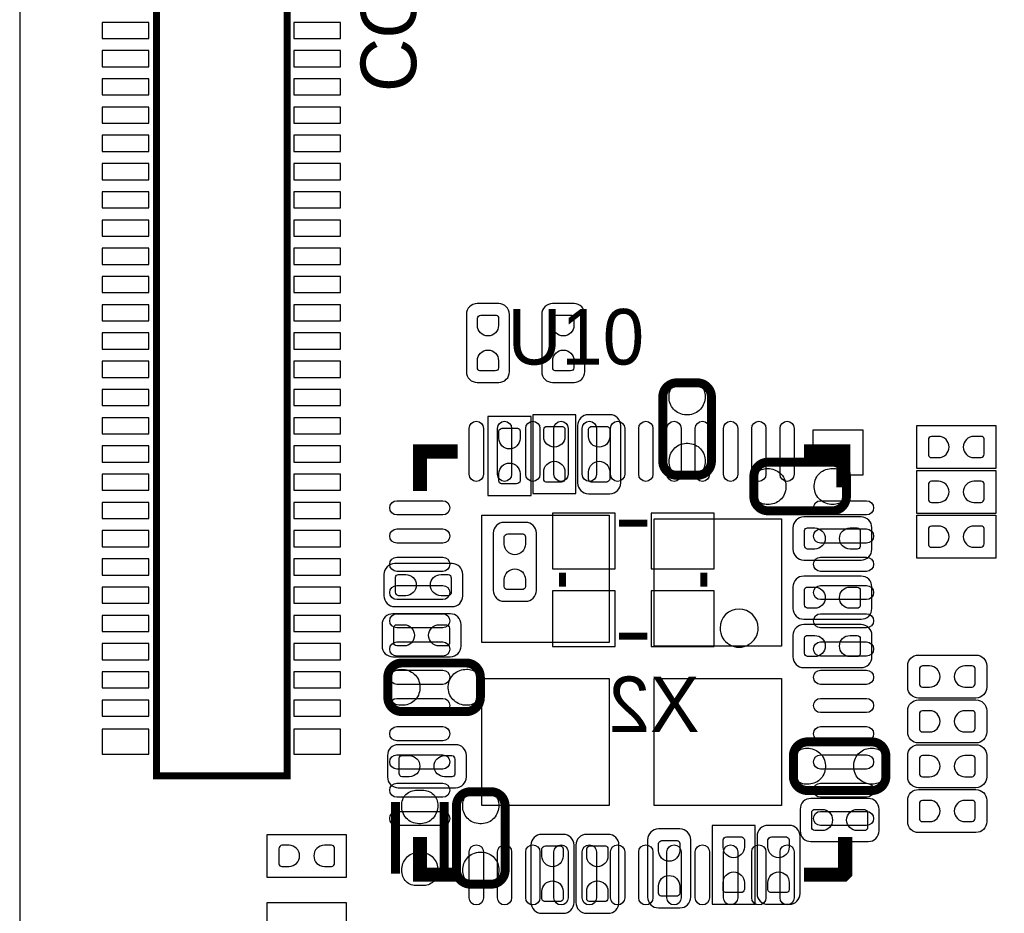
# Model space of a CAD drawing. Extents: x 0 to 69.8, y 0 to 65.
# Tile 5 of 21: x 0 to 13.9, y 34.6 to 47.2. Entities that reach past the tile are written whole.
import ezdxf

# ---------------------------------------------------------------- set-up
doc = ezdxf.new("R2010")
doc.units = 0
for name, color, linetype in [('BG_OUTLINE', 254, 'CONTINUOUS'), ('PG_SILKSCREEN_BOTTOM', 12, 'CONTINUOUS'), ('PG_SILKSCREEN_TOP', 254, 'CONTINUOUS'), ('PIN_BOTTOM', 1, 'CONTINUOUS'), ('PIN_TOP', 110, 'CONTINUOUS')]:
    doc.layers.add(name, color=color, linetype=linetype)

msp = doc.modelspace()

# ---------------------------------------------------------------- linework, layer by layer
at = {"layer": 'BG_OUTLINE'}
msp.add_lwpolyline([(2.999994, 0), (51.999998, 0, 0.414213), (54.999992, 2.999994), (54.999992, 62.000003, 0.414213), (51.999998, 64.999997), (2.999994, 64.999997, 0.414213), (0, 62.000003), (0, 2.999994, 0.414212)], format="xyb", close=True, dxfattribs=at)
at = {"layer": 'PG_SILKSCREEN_BOTTOM'}
for points, const_width in [([(1.934997, 58.034606), (1.934997, 36.514608), (3.785006, 36.514608), (3.785006, 58.034606), (1.934997, 58.034606)], 0.1), ([(8.8868, 40.093798), (8.4868, 40.093798)], 0.1), ([(7.686802, 39.3938), (7.686802, 39.1938)], 0.1), ([(9.686798, 39.3938), (9.686798, 39.1938)], 0.1), ([(8.8868, 38.493776), (8.4868, 38.493776)], 0.1), ([(5.3197, 36.1442), (5.3197, 35.1282)], 0.127), ([(6.0087, 35.1282), (6.0087, 36.1442)], 0.127)]:
    msp.add_lwpolyline(points, dxfattribs=dict(at, const_width=const_width))
for points in [[(6.3246, 42.5704), (6.3246, 42.2402, 0.414224), (6.477, 42.0878), (6.7818, 42.0878, 0.414228), (6.9342, 42.2402), (6.9342, 43.053, 0.414204), (6.7818, 43.2054), (6.477, 43.2054, 0.414199), (6.3246, 43.053), (6.3246, 42.4688)], [(7.3914, 42.5704), (7.3914, 42.2402, 0.414218), (7.5438, 42.0878), (7.8486, 42.0878, 0.414186), (8.001, 42.2402), (8.001, 43.053, 0.414209), (7.8486, 43.2054), (7.5438, 43.2054, 0.414241), (7.3914, 43.053), (7.3914, 42.4688)], [(8.509102, 41.147848), (8.509102, 41.478048, 0.414192), (8.356702, 41.630448), (8.051902, 41.630448, 0.414212), (7.899502, 41.478048), (7.899502, 40.665248, 0.414235), (8.051902, 40.512848), (8.356702, 40.512848, 0.414215), (8.509102, 40.665248), (8.509102, 41.249448)], [(11.582222, 39.573098), (11.912422, 39.573098, 0.414243), (12.064822, 39.725498), (12.064822, 40.030298, 0.414217), (11.912422, 40.182698), (11.099622, 40.182698, 0.414185), (10.947222, 40.030298), (10.947222, 39.725498, 0.41421), (11.099622, 39.573098), (11.683822, 39.573098)], [(6.7056, 39.4716), (6.7056, 39.1414, 0.414235), (6.858, 38.989), (7.1628, 38.989, 0.414215), (7.3152, 39.1414), (7.3152, 39.9542, 0.414192), (7.1628, 40.1066), (6.858, 40.1066, 0.414212), (6.7056, 39.9542), (6.7056, 39.37)], [(5.6388, 39.5224), (5.3086, 39.5224, 0.414217), (5.1562, 39.37), (5.1562, 39.0652, 0.414216), (5.3086, 38.9128), (6.1214, 38.9128, 0.41421), (6.2738, 39.0652), (6.2738, 39.37, 0.414211), (6.1214, 39.5224), (5.5372, 39.5224)], [(11.582248, 38.734898), (11.912448, 38.734898, 0.414231), (12.064848, 38.887298), (12.064848, 39.192098, 0.414223), (11.912448, 39.344498), (11.099648, 39.344498, 0.414196), (10.947248, 39.192098), (10.947248, 38.887298, 0.414205), (11.099648, 38.734898), (11.683848, 38.734898)], [(5.6134, 38.8112), (5.2832, 38.8112, 0.414218), (5.1308, 38.6588), (5.1308, 38.354, 0.414186), (5.2832, 38.2016), (6.096, 38.2016, 0.414209), (6.2484, 38.354), (6.2484, 38.6588, 0.414241), (6.096, 38.8112), (5.5118, 38.8112)], [(11.5824, 38.0492), (11.9126, 38.0492, 0.414217), (12.065, 38.2016), (12.065, 38.5064, 0.414216), (11.9126, 38.6588), (11.0998, 38.6588, 0.41421), (10.9474, 38.5064), (10.9474, 38.2016, 0.414211), (11.0998, 38.0492), (11.684, 38.0492)], [(5.689752, 36.957102), (5.359552, 36.957102, 0.414217), (5.207152, 36.804702), (5.207152, 36.499902, 0.414216), (5.359552, 36.347502), (6.172352, 36.347502, 0.41421), (6.324752, 36.499902), (6.324752, 36.804702, 0.414211), (6.172352, 36.957102), (5.588152, 36.957102)], [(11.684, 35.5854), (12.0142, 35.5854, 0.414221), (12.1666, 35.7378), (12.1666, 36.0426, 0.414232), (12.0142, 36.195), (11.2014, 36.195, 0.414206), (11.049, 36.0426), (11.049, 35.7378, 0.414195), (11.2014, 35.5854), (11.7856, 35.5854)], [(7.238898, 35.052152), (7.238898, 34.721952, 0.414217), (7.391298, 34.569552), (7.696098, 34.569552, 0.414216), (7.848498, 34.721952), (7.848498, 35.534752, 0.41421), (7.696098, 35.687152), (7.391298, 35.687152, 0.414211), (7.238898, 35.534752), (7.238898, 34.950552)], [(7.873924, 35.052152), (7.873924, 34.721952, 0.414218), (8.026324, 34.569552), (8.331124, 34.569552, 0.414186), (8.483524, 34.721952), (8.483524, 35.534752, 0.414209), (8.331124, 35.687152), (8.026324, 35.687152, 0.414241), (7.873924, 35.534752), (7.873924, 34.950552)], [(8.889898, 35.128352), (8.889898, 34.798152, 0.414213), (9.042298, 34.645752), (9.347098, 34.645752, 0.414192), (9.499498, 34.798152), (9.499498, 35.610952, 0.414214), (9.347098, 35.763352), (9.042298, 35.763352, 0.414235), (8.889898, 35.610952), (8.889898, 35.026752)], [(10.439298, 35.179127), (10.439298, 34.848927, 0.414199), (10.591698, 34.696527), (10.896498, 34.696527, 0.414196), (11.048898, 34.848927), (11.048898, 35.661727, 0.414228), (10.896498, 35.814127), (10.591698, 35.814127, 0.414232), (10.439298, 35.661727), (10.439298, 35.077527)]]:
    msp.add_lwpolyline(points, format="xyb", dxfattribs=at)
at = {"layer": 'PG_SILKSCREEN_BOTTOM', "const_width": 0.127}
for points in [[(9.1043, 41.882898), (9.1043, 40.972892, 0.414208), (9.304299, 40.772893), (9.593301, 40.772893, 0.41422), (9.7933, 40.972892), (9.7933, 41.882898, 0.414212), (9.593301, 42.082898), (9.304299, 42.082898, 0.4142), (9.1043, 41.882898)], [(11.504498, 40.9591), (10.594492, 40.9591, 0.414213), (10.394493, 40.759101), (10.394493, 40.470099, 0.414223), (10.594492, 40.2701), (11.504498, 40.2701, 0.414207), (11.704498, 40.470099), (11.704498, 40.759101, 0.414197), (11.504498, 40.9591)], [(5.411902, 37.4253), (6.321908, 37.4253, 0.414211), (6.521907, 37.625299), (6.521907, 37.914301, 0.414207), (6.321908, 38.1143), (5.411902, 38.1143, 0.414208), (5.211902, 37.914301), (5.211902, 37.625299, 0.414213), (5.411902, 37.4253)], [(12.063273, 36.9967), (11.153292, 36.9967, 0.414231), (10.953293, 36.796701), (10.953293, 36.507699, 0.414216), (11.153292, 36.3077), (12.063273, 36.3077, 0.414213), (12.263272, 36.507699), (12.263272, 36.796701, 0.414228), (12.063273, 36.9967)], [(6.8723, 35.180702), (6.8723, 36.090708, 0.414202), (6.672301, 36.290707), (6.383299, 36.290707, 0.41422), (6.1833, 36.090708), (6.1833, 35.180702, 0.414217), (6.383299, 34.980702), (6.672301, 34.980702, 0.4142), (6.8723, 35.180702)]]:
    msp.add_lwpolyline(points, format="xyb", dxfattribs=at)
at = {"layer": 'PG_SILKSCREEN_BOTTOM'}
for points in [[(7.239, 41.605225), (6.6294, 41.605225), (6.6294, 40.487625), (7.239, 40.487625), (7.239, 41.605225)], [(7.2644, 40.513), (7.874, 40.513), (7.874, 41.6306), (7.2644, 41.6306), (7.2644, 40.513)], [(9.8044, 34.6964), (10.414, 34.6964), (10.414, 35.814), (9.8044, 35.814), (9.8044, 34.6964)]]:
    msp.add_lwpolyline(points, dxfattribs=at)
msp.add_lwpolyline([(10.455402, 38.608, 1), (9.915402, 38.608018, 1)], format="xyb", close=True, dxfattribs=at)
at = {"layer": 'PG_SILKSCREEN_TOP'}
msp.add_lwpolyline([(11.662004, 40.779192), (11.941404, 40.779192), (11.941404, 41.414192), (11.230204, 41.414192), (11.230204, 41.109392), (11.662004, 41.109392)], close=True, dxfattribs=at)
for points in [[(12.700025, 40.8686), (12.700025, 41.4782), (13.817625, 41.4782), (13.817625, 40.8686), (12.700025, 40.8686)], [(12.700025, 40.2336), (12.700025, 40.8432), (13.817625, 40.8432), (13.817625, 40.2336), (12.700025, 40.2336)], [(12.699975, 39.5986), (12.699975, 40.2082), (13.817575, 40.2082), (13.817575, 39.5986), (12.699975, 39.5986)], [(4.6228, 35.687), (4.6228, 35.0774), (3.5052, 35.0774), (3.5052, 35.687), (4.6228, 35.687)], [(4.6228, 34.7218), (4.6228, 34.1122), (3.5052, 34.1122), (3.5052, 34.7218), (4.6228, 34.7218)]]:
    msp.add_lwpolyline(points, dxfattribs=at)
at = {"layer": 'PG_SILKSCREEN_TOP', "const_width": 0.2}
for points in [[(5.667604, 40.550592), (5.667604, 41.109392), (6.201004, 41.109392)], [(11.662004, 40.601392), (11.662004, 41.109392), (11.103204, 41.109392)], [(5.667604, 35.648392), (5.667604, 35.114992), (6.175604, 35.114992)], [(11.687404, 35.648392), (11.687404, 35.140392), (11.662004, 35.114992), (11.103204, 35.114992)]]:
    msp.add_lwpolyline(points, dxfattribs=at)
at = {"layer": 'PG_SILKSCREEN_TOP'}
for points in [[(13.207873, 38.227102), (13.538073, 38.227102, -0.414208), (13.690473, 38.074702), (13.690473, 37.769902, -0.414223), (13.538073, 37.617502), (12.725273, 37.617502, -0.414219), (12.572873, 37.769902), (12.572873, 38.074702, -0.414204), (12.725273, 38.227102), (13.309473, 38.227102)], [(13.207848, 37.592102), (13.538048, 37.592102, -0.414223), (13.690448, 37.439702), (13.690448, 37.134902, -0.41422), (13.538048, 36.982502), (12.725248, 36.982502, -0.414204), (12.572848, 37.134902), (12.572848, 37.439702, -0.414207), (12.725248, 37.592102), (13.309448, 37.592102)], [(13.207873, 36.957102), (13.538073, 36.957102, -0.414186), (13.690473, 36.804702), (13.690473, 36.499902, -0.414209), (13.538073, 36.347502), (12.725273, 36.347502, -0.414241), (12.572873, 36.499902), (12.572873, 36.804702, -0.414218), (12.725273, 36.957102), (13.309473, 36.957102)], [(13.207873, 36.322102), (13.538073, 36.322102, -0.414184), (13.690473, 36.169702), (13.690473, 35.864902, -0.414212), (13.538073, 35.712502), (12.725273, 35.712502, -0.414243), (12.572873, 35.864902), (12.572873, 36.169702, -0.414216), (12.725273, 36.322102), (13.309473, 36.322102)]]:
    msp.add_lwpolyline(points, format="xyb", dxfattribs=at)
at = {"layer": 'PIN_BOTTOM'}
for points in [[(1.830222, 46.960307), (1.830222, 47.188907), (1.169822, 47.188907), (1.169822, 46.960307)], [(4.540199, 46.960307), (4.540199, 47.188907), (3.879799, 47.188907), (3.879799, 46.960307)], [(1.830222, 46.560308), (1.830222, 46.788908), (1.169822, 46.788908), (1.169822, 46.560308)], [(4.540199, 46.560308), (4.540199, 46.788908), (3.879799, 46.788908), (3.879799, 46.560308)], [(1.830222, 46.160309), (1.830222, 46.388909), (1.169822, 46.388909), (1.169822, 46.160309)], [(4.540199, 46.160309), (4.540199, 46.388909), (3.879799, 46.388909), (3.879799, 46.160309)], [(1.830222, 45.76031), (1.830222, 45.98891), (1.169822, 45.98891), (1.169822, 45.76031)], [(4.540199, 45.76031), (4.540199, 45.98891), (3.879799, 45.98891), (3.879799, 45.76031)], [(1.830222, 45.360311), (1.830222, 45.588911), (1.169822, 45.588911), (1.169822, 45.360311)], [(4.540199, 45.360311), (4.540199, 45.588911), (3.879799, 45.588911), (3.879799, 45.360311)], [(1.830222, 44.960311), (1.830222, 45.188911), (1.169822, 45.188911), (1.169822, 44.960311)], [(4.540199, 44.960311), (4.540199, 45.188911), (3.879799, 45.188911), (3.879799, 44.960311)], [(1.830222, 44.560312), (1.830222, 44.788912), (1.169822, 44.788912), (1.169822, 44.560312)], [(4.540199, 44.560312), (4.540199, 44.788912), (3.879799, 44.788912), (3.879799, 44.560312)], [(1.830222, 44.160313), (1.830222, 44.388913), (1.169822, 44.388913), (1.169822, 44.160313)], [(4.540199, 44.160313), (4.540199, 44.388913), (3.879799, 44.388913), (3.879799, 44.160313)], [(1.830222, 43.760314), (1.830222, 43.988914), (1.169822, 43.988914), (1.169822, 43.760314)], [(4.540199, 43.760314), (4.540199, 43.988914), (3.879799, 43.988914), (3.879799, 43.760314)], [(1.830222, 43.360315), (1.830222, 43.588915), (1.169822, 43.588915), (1.169822, 43.360315)], [(4.540199, 43.360315), (4.540199, 43.588915), (3.879799, 43.588915), (3.879799, 43.360315)], [(1.830222, 42.960315), (1.830222, 43.188915), (1.169822, 43.188915), (1.169822, 42.960315)], [(4.540199, 42.960315), (4.540199, 43.188915), (3.879799, 43.188915), (3.879799, 42.960315)], [(1.830222, 42.560316), (1.830222, 42.788916), (1.169822, 42.788916), (1.169822, 42.560316)], [(4.540199, 42.560316), (4.540199, 42.788916), (3.879799, 42.788916), (3.879799, 42.560316)], [(1.830222, 42.160317), (1.830222, 42.388917), (1.169822, 42.388917), (1.169822, 42.160317)], [(4.540199, 42.160317), (4.540199, 42.388917), (3.879799, 42.388917), (3.879799, 42.160317)], [(9.702495, 41.909898), (9.703791, 41.885794), (9.702495, 41.861892), (9.699498, 41.838093), (9.694189, 41.814394), (9.686493, 41.791611), (9.677095, 41.769487), (9.665691, 41.748405), (9.652508, 41.728288), (9.637293, 41.709492), (9.620809, 41.691992), (9.602495, 41.676295), (9.582912, 41.662299), (9.560103, 41.650895), (9.536201, 41.6417), (9.511513, 41.634893), (9.486392, 41.62999), (9.460992, 41.627806), (9.435592, 41.627806), (9.410192, 41.62999), (9.384995, 41.634893), (9.360408, 41.6417), (9.336507, 41.650895), (9.313697, 41.662299), (9.293911, 41.675787), (9.275293, 41.691001), (9.2583, 41.707994), (9.243111, 41.72679), (9.229598, 41.746602), (9.218193, 41.767989), (9.208795, 41.790087), (9.201709, 41.812896), (9.196807, 41.836492), (9.194292, 41.860394), (9.194013, 41.884498), (9.193809, 41.906393), (9.196095, 41.928009), (9.200388, 41.949294), (9.206992, 41.969893), (9.215907, 41.99001), (9.226601, 42.008806), (9.239301, 42.026307), (9.253703, 42.042512), (9.270009, 42.057295), (9.28751, 42.069995), (9.306306, 42.080891), (9.326093, 42.089807), (9.346895, 42.096588), (9.368307, 42.101008), (9.389897, 42.103192), (9.506509, 42.103192), (9.527794, 42.101211), (9.548901, 42.096588), (9.569399, 42.09001), (9.589008, 42.081399), (9.607804, 42.070706), (9.625305, 42.058311), (9.641307, 42.044087), (9.65581, 42.02811), (9.66851, 42.010787), (9.679407, 41.992194), (9.688601, 41.972687), (9.695409, 41.952393), (9.700006, 41.931311)], [(1.830222, 41.760318), (1.830222, 41.988918), (1.169822, 41.988918), (1.169822, 41.760318)], [(4.540199, 41.760318), (4.540199, 41.988918), (3.879799, 41.988918), (3.879799, 41.760318)], [(1.830222, 41.360319), (1.830222, 41.588919), (1.169822, 41.588919), (1.169822, 41.360319)], [(4.540199, 41.360319), (4.540199, 41.588919), (3.879799, 41.588919), (3.879799, 41.360319)], [(1.830222, 40.960319), (1.830222, 41.188919), (1.169822, 41.188919), (1.169822, 40.960319)], [(4.540199, 40.960319), (4.540199, 41.188919), (3.879799, 41.188919), (3.879799, 40.960319)], [(9.195105, 40.944902), (9.193809, 40.969006), (9.195105, 40.992908), (9.198102, 41.016707), (9.203411, 41.040406), (9.211107, 41.063189), (9.220505, 41.085313), (9.231909, 41.106395), (9.245092, 41.126512), (9.260307, 41.145308), (9.276791, 41.162808), (9.295105, 41.178505), (9.314688, 41.192501), (9.337497, 41.203905), (9.361399, 41.2131), (9.386087, 41.219907), (9.411208, 41.22481), (9.436608, 41.226994), (9.462008, 41.226994), (9.487408, 41.22481), (9.512605, 41.219907), (9.537192, 41.2131), (9.561093, 41.203905), (9.583903, 41.192501), (9.603689, 41.179013), (9.622307, 41.163799), (9.6393, 41.146806), (9.654489, 41.12801), (9.668002, 41.108198), (9.679407, 41.086811), (9.688805, 41.064713), (9.695891, 41.041904), (9.700793, 41.018308), (9.703308, 40.994406), (9.703587, 40.970302), (9.703791, 40.948407), (9.701505, 40.926791), (9.697212, 40.905506), (9.690608, 40.884907), (9.681693, 40.86479), (9.670999, 40.845994), (9.658299, 40.828493), (9.643897, 40.812288), (9.627591, 40.797505), (9.61009, 40.784805), (9.591294, 40.773909), (9.571507, 40.764993), (9.550705, 40.758212), (9.529293, 40.753792), (9.507703, 40.751608), (9.391091, 40.751608), (9.369806, 40.753589), (9.348699, 40.758212), (9.328201, 40.76479), (9.308592, 40.773401), (9.289796, 40.784094), (9.272295, 40.796489), (9.256293, 40.810713), (9.24179, 40.82669), (9.22909, 40.844013), (9.218193, 40.862606), (9.208999, 40.882113), (9.202191, 40.902407), (9.197594, 40.923489)], [(10.566476, 40.868295), (10.590581, 40.869591), (10.614482, 40.868295), (10.638282, 40.865298), (10.66198, 40.859989), (10.684764, 40.852293), (10.706887, 40.842895), (10.727969, 40.831491), (10.748086, 40.818308), (10.766882, 40.803093), (10.784383, 40.786609), (10.80008, 40.768295), (10.814075, 40.748712), (10.82548, 40.725903), (10.834675, 40.702001), (10.841482, 40.677313), (10.846384, 40.652192), (10.848569, 40.626792), (10.848569, 40.601392), (10.846384, 40.575992), (10.841482, 40.550795), (10.834675, 40.526208), (10.82548, 40.502307), (10.814075, 40.479497), (10.800588, 40.459711), (10.785373, 40.441093), (10.768381, 40.4241), (10.749585, 40.408911), (10.729773, 40.395398), (10.708386, 40.383993), (10.686288, 40.374595), (10.663479, 40.367509), (10.639882, 40.362607), (10.615981, 40.360092), (10.591876, 40.359813), (10.569981, 40.359609), (10.548366, 40.361895), (10.527081, 40.366188), (10.506481, 40.372792), (10.486365, 40.381707), (10.467569, 40.392401), (10.450068, 40.405101), (10.433863, 40.419503), (10.41908, 40.435809), (10.40638, 40.45331), (10.395483, 40.472106), (10.386568, 40.491893), (10.379786, 40.512695), (10.375367, 40.534107), (10.373182, 40.555697), (10.373182, 40.672309), (10.375163, 40.693594), (10.379786, 40.714701), (10.386365, 40.735199), (10.394975, 40.754808), (10.405669, 40.773604), (10.418064, 40.791105), (10.432288, 40.807107), (10.448265, 40.82161), (10.465587, 40.83431), (10.48418, 40.845207), (10.503687, 40.854401), (10.523982, 40.861209), (10.545064, 40.865806)], [(11.531473, 40.360905), (11.507368, 40.359609), (11.483467, 40.360905), (11.459667, 40.363902), (11.435969, 40.369211), (11.413185, 40.376907), (11.391062, 40.386305), (11.36998, 40.397709), (11.349863, 40.410892), (11.331067, 40.426107), (11.313566, 40.442591), (11.297869, 40.460905), (11.283874, 40.480488), (11.272469, 40.503297), (11.263274, 40.527199), (11.256467, 40.551887), (11.251565, 40.577008), (11.249381, 40.602408), (11.249381, 40.627808), (11.251565, 40.653208), (11.256467, 40.678405), (11.263274, 40.702992), (11.272469, 40.726893), (11.283874, 40.749703), (11.297361, 40.769489), (11.312576, 40.788107), (11.329568, 40.8051), (11.348364, 40.820289), (11.368176, 40.833802), (11.389563, 40.845207), (11.411661, 40.854605), (11.43447, 40.861691), (11.458067, 40.866593), (11.481968, 40.869108), (11.506073, 40.869387), (11.527968, 40.869591), (11.549583, 40.867305), (11.570868, 40.863012), (11.591468, 40.856408), (11.611585, 40.847493), (11.630381, 40.836799), (11.647881, 40.824099), (11.664086, 40.809697), (11.678869, 40.793391), (11.691569, 40.77589), (11.702466, 40.757094), (11.711381, 40.737307), (11.718163, 40.716505), (11.722583, 40.695093), (11.724767, 40.673503), (11.724767, 40.556891), (11.722786, 40.535606), (11.718163, 40.514499), (11.711584, 40.494001), (11.702974, 40.474392), (11.69228, 40.455596), (11.679885, 40.438095), (11.665661, 40.422093), (11.649685, 40.40759), (11.632362, 40.39489), (11.613769, 40.383993), (11.594262, 40.374799), (11.573967, 40.367991), (11.552885, 40.363394)], [(1.830222, 40.560295), (1.830222, 40.788895), (1.169822, 40.788895), (1.169822, 40.560295)], [(4.540199, 40.560295), (4.540199, 40.788895), (3.879799, 40.788895), (3.879799, 40.560295)], [(1.830222, 40.160296), (1.830222, 40.388896), (1.169822, 40.388896), (1.169822, 40.160296)], [(4.540199, 40.160296), (4.540199, 40.388896), (3.879799, 40.388896), (3.879799, 40.160296)], [(7.542301, 39.450112), (8.431301, 39.450112), (8.431301, 40.237512), (7.542301, 40.237512)], [(8.942299, 39.450112), (9.831299, 39.450112), (9.831299, 40.237512), (8.942299, 40.237512)], [(1.830222, 39.760296), (1.830222, 39.988896), (1.169822, 39.988896), (1.169822, 39.760296)], [(4.540199, 39.760296), (4.540199, 39.988896), (3.879799, 39.988896), (3.879799, 39.760296)], [(1.830222, 39.360297), (1.830222, 39.588897), (1.169822, 39.588897), (1.169822, 39.360297)], [(4.540199, 39.360297), (4.540199, 39.588897), (3.879799, 39.588897), (3.879799, 39.360297)], [(1.830222, 38.960298), (1.830222, 39.188898), (1.169822, 39.188898), (1.169822, 38.960298)], [(4.540199, 38.960298), (4.540199, 39.188898), (3.879799, 39.188898), (3.879799, 38.960298)], [(7.542301, 38.350088), (8.431301, 38.350088), (8.431301, 39.137488), (7.542301, 39.137488)], [(8.942299, 38.350088), (9.831299, 38.350088), (9.831299, 39.137488), (8.942299, 39.137488)], [(1.830222, 38.560299), (1.830222, 38.788899), (1.169822, 38.788899), (1.169822, 38.560299)], [(4.540199, 38.560299), (4.540199, 38.788899), (3.879799, 38.788899), (3.879799, 38.560299)], [(1.830222, 38.1603), (1.830222, 38.3889), (1.169822, 38.3889), (1.169822, 38.1603)], [(4.540199, 38.1603), (4.540199, 38.3889), (3.879799, 38.3889), (3.879799, 38.1603)], [(1.830222, 37.7603), (1.830222, 37.9889), (1.169822, 37.9889), (1.169822, 37.7603)], [(4.540199, 37.7603), (4.540199, 37.9889), (3.879799, 37.9889), (3.879799, 37.7603)], [(5.384902, 38.023495), (5.409006, 38.024791), (5.432908, 38.023495), (5.456707, 38.020498), (5.480406, 38.015189), (5.503189, 38.007493), (5.525313, 37.998095), (5.546395, 37.986691), (5.566512, 37.973508), (5.585308, 37.958293), (5.602808, 37.941809), (5.618505, 37.923495), (5.632501, 37.903912), (5.643905, 37.881103), (5.6531, 37.857201), (5.659907, 37.832513), (5.66481, 37.807392), (5.666994, 37.781992), (5.666994, 37.756592), (5.66481, 37.731192), (5.659907, 37.705995), (5.6531, 37.681408), (5.643905, 37.657507), (5.632501, 37.634697), (5.619013, 37.614911), (5.603799, 37.596293), (5.586806, 37.5793), (5.56801, 37.564111), (5.548198, 37.550598), (5.526811, 37.539193), (5.504713, 37.529795), (5.481904, 37.522709), (5.458308, 37.517807), (5.434406, 37.515292), (5.410302, 37.515013), (5.388407, 37.514809), (5.366791, 37.517095), (5.345506, 37.521388), (5.324907, 37.527992), (5.30479, 37.536907), (5.285994, 37.547601), (5.268493, 37.560301), (5.252288, 37.574703), (5.237505, 37.591009), (5.224805, 37.60851), (5.213909, 37.627306), (5.204993, 37.647093), (5.198212, 37.667895), (5.193792, 37.689307), (5.191608, 37.710897), (5.191608, 37.827509), (5.193589, 37.848794), (5.198212, 37.869901), (5.20479, 37.890399), (5.213401, 37.910008), (5.224094, 37.928804), (5.236489, 37.946305), (5.250713, 37.962307), (5.26669, 37.97681), (5.284013, 37.98951), (5.302606, 38.000407), (5.322113, 38.009601), (5.342407, 38.016409), (5.363489, 38.021006)], [(6.349898, 37.516105), (6.325794, 37.514809), (6.301892, 37.516105), (6.278093, 37.519102), (6.254394, 37.524411), (6.231611, 37.532107), (6.209487, 37.541505), (6.188405, 37.552909), (6.168288, 37.566092), (6.149492, 37.581307), (6.131992, 37.597791), (6.116295, 37.616105), (6.102299, 37.635688), (6.090895, 37.658497), (6.0817, 37.682399), (6.074893, 37.707087), (6.06999, 37.732208), (6.067806, 37.757608), (6.067806, 37.783008), (6.06999, 37.808408), (6.074893, 37.833605), (6.0817, 37.858192), (6.090895, 37.882093), (6.102299, 37.904903), (6.115787, 37.924689), (6.131001, 37.943307), (6.147994, 37.9603), (6.16679, 37.975489), (6.186602, 37.989002), (6.207989, 38.000407), (6.230087, 38.009805), (6.252896, 38.016891), (6.276492, 38.021793), (6.300394, 38.024308), (6.324498, 38.024587), (6.346393, 38.024791), (6.368009, 38.022505), (6.389294, 38.018212), (6.409893, 38.011608), (6.43001, 38.002693), (6.448806, 37.991999), (6.466307, 37.979299), (6.482512, 37.964897), (6.497295, 37.948591), (6.509995, 37.93109), (6.520891, 37.912294), (6.529807, 37.892507), (6.536588, 37.871705), (6.541008, 37.850293), (6.543192, 37.828703), (6.543192, 37.712091), (6.541211, 37.690806), (6.536588, 37.669699), (6.53001, 37.649201), (6.521399, 37.629592), (6.510706, 37.610796), (6.498311, 37.593295), (6.484087, 37.577293), (6.46811, 37.56279), (6.450787, 37.55009), (6.432194, 37.539193), (6.412687, 37.529999), (6.392393, 37.523191), (6.371311, 37.518594)], [(1.830222, 37.360301), (1.830222, 37.588901), (1.169822, 37.588901), (1.169822, 37.360301)], [(4.540199, 37.360301), (4.540199, 37.588901), (3.879799, 37.588901), (3.879799, 37.360301)], [(1.830222, 36.821796), (1.830222, 37.177396), (1.169822, 37.177396), (1.169822, 36.821796)], [(4.540199, 36.821796), (4.540199, 37.177396), (3.879799, 37.177396), (3.879799, 36.821796)], [(11.125276, 36.905895), (11.149381, 36.907191), (11.173282, 36.905895), (11.197082, 36.902898), (11.22078, 36.897589), (11.243564, 36.889893), (11.265687, 36.880495), (11.286769, 36.869091), (11.306886, 36.855908), (11.325682, 36.840693), (11.343183, 36.824209), (11.35888, 36.805895), (11.372875, 36.786312), (11.38428, 36.763503), (11.393475, 36.739601), (11.400282, 36.714913), (11.405184, 36.689792), (11.407369, 36.664392), (11.407369, 36.638992), (11.405184, 36.613592), (11.400282, 36.588395), (11.393475, 36.563808), (11.38428, 36.539907), (11.372875, 36.517097), (11.359388, 36.497311), (11.344173, 36.478693), (11.327181, 36.4617), (11.308385, 36.446511), (11.288573, 36.432998), (11.267186, 36.421593), (11.245088, 36.412195), (11.222279, 36.405109), (11.198682, 36.400207), (11.174781, 36.397692), (11.150676, 36.397413), (11.128781, 36.397209), (11.107166, 36.399495), (11.085881, 36.403788), (11.065281, 36.410392), (11.045165, 36.419307), (11.026369, 36.430001), (11.008868, 36.442701), (10.992663, 36.457103), (10.97788, 36.473409), (10.96518, 36.49091), (10.954283, 36.509706), (10.945368, 36.529493), (10.938586, 36.550295), (10.934167, 36.571707), (10.931982, 36.593297), (10.931982, 36.709909), (10.933963, 36.731194), (10.938586, 36.752301), (10.945165, 36.772799), (10.953775, 36.792408), (10.964469, 36.811204), (10.976864, 36.828705), (10.991088, 36.844707), (11.007065, 36.85921), (11.024387, 36.87191), (11.04298, 36.882807), (11.062487, 36.892001), (11.082782, 36.898809), (11.103864, 36.903406)], [(12.090273, 36.398505), (12.066168, 36.397209), (12.042267, 36.398505), (12.018467, 36.401502), (11.994769, 36.406811), (11.971985, 36.414507), (11.949862, 36.423905), (11.92878, 36.435309), (11.908663, 36.448492), (11.889867, 36.463707), (11.872366, 36.480191), (11.856669, 36.498505), (11.842674, 36.518088), (11.831269, 36.540897), (11.822074, 36.564799), (11.815267, 36.589487), (11.810365, 36.614608), (11.808181, 36.640008), (11.808181, 36.665408), (11.810365, 36.690808), (11.815267, 36.716005), (11.822074, 36.740592), (11.831269, 36.764493), (11.842674, 36.787303), (11.856161, 36.807089), (11.871376, 36.825707), (11.888368, 36.8427), (11.907164, 36.857889), (11.926976, 36.871402), (11.948363, 36.882807), (11.970461, 36.892205), (11.99327, 36.899291), (12.016867, 36.904193), (12.040768, 36.906708), (12.064873, 36.906987), (12.086768, 36.907191), (12.108383, 36.904905), (12.129668, 36.900612), (12.150268, 36.894008), (12.170385, 36.885093), (12.189181, 36.874399), (12.206681, 36.861699), (12.222886, 36.847297), (12.237669, 36.830991), (12.250369, 36.81349), (12.261266, 36.794694), (12.270181, 36.774907), (12.276963, 36.754105), (12.281383, 36.732693), (12.283567, 36.711103), (12.283567, 36.594491), (12.281586, 36.573206), (12.276963, 36.552099), (12.270384, 36.531601), (12.261774, 36.511992), (12.25108, 36.493196), (12.238685, 36.475695), (12.224461, 36.459693), (12.208485, 36.44519), (12.191162, 36.43249), (12.172569, 36.421593), (12.153062, 36.412399), (12.132767, 36.405591), (12.111685, 36.400994)], [(5.917895, 36.118698), (5.919191, 36.094594), (5.917895, 36.070692), (5.914898, 36.046893), (5.909589, 36.023194), (5.901893, 36.000411), (5.892495, 35.978287), (5.881091, 35.957205), (5.867908, 35.937088), (5.852693, 35.918292), (5.836209, 35.900792), (5.817895, 35.885095), (5.798312, 35.871099), (5.775503, 35.859695), (5.751601, 35.8505), (5.726913, 35.843693), (5.701792, 35.83879), (5.676392, 35.836606), (5.650992, 35.836606), (5.625592, 35.83879), (5.600395, 35.843693), (5.575808, 35.8505), (5.551907, 35.859695), (5.529097, 35.871099), (5.509311, 35.884587), (5.490693, 35.899801), (5.4737, 35.916794), (5.458511, 35.93559), (5.444998, 35.955402), (5.433593, 35.976789), (5.424195, 35.998887), (5.417109, 36.021696), (5.412207, 36.045292), (5.409692, 36.069194), (5.409413, 36.093298), (5.409209, 36.115193), (5.411495, 36.136809), (5.415788, 36.158094), (5.422392, 36.178693), (5.431307, 36.19881), (5.442001, 36.217606), (5.454701, 36.235107), (5.469103, 36.251312), (5.485409, 36.266095), (5.50291, 36.278795), (5.521706, 36.289691), (5.541493, 36.298607), (5.562295, 36.305388), (5.583707, 36.309808), (5.605297, 36.311992), (5.721909, 36.311992), (5.743194, 36.310011), (5.764301, 36.305388), (5.784799, 36.29881), (5.804408, 36.290199), (5.823204, 36.279506), (5.840705, 36.267111), (5.856707, 36.252887), (5.87121, 36.23691), (5.88391, 36.219587), (5.894807, 36.200994), (5.904001, 36.181487), (5.910809, 36.161193), (5.915406, 36.140111)], [(6.781495, 36.118698), (6.782791, 36.094594), (6.781495, 36.070692), (6.778498, 36.046893), (6.773189, 36.023194), (6.765493, 36.000411), (6.756095, 35.978287), (6.744691, 35.957205), (6.731508, 35.937088), (6.716293, 35.918292), (6.699809, 35.900792), (6.681495, 35.885095), (6.661912, 35.871099), (6.639103, 35.859695), (6.615201, 35.8505), (6.590513, 35.843693), (6.565392, 35.83879), (6.539992, 35.836606), (6.514592, 35.836606), (6.489192, 35.83879), (6.463995, 35.843693), (6.439408, 35.8505), (6.415507, 35.859695), (6.392697, 35.871099), (6.372911, 35.884587), (6.354293, 35.899801), (6.3373, 35.916794), (6.322111, 35.93559), (6.308598, 35.955402), (6.297193, 35.976789), (6.287795, 35.998887), (6.280709, 36.021696), (6.275807, 36.045292), (6.273292, 36.069194), (6.273013, 36.093298), (6.272809, 36.115193), (6.275095, 36.136809), (6.279388, 36.158094), (6.285992, 36.178693), (6.294907, 36.19881), (6.305601, 36.217606), (6.318301, 36.235107), (6.332703, 36.251312), (6.349009, 36.266095), (6.36651, 36.278795), (6.385306, 36.289691), (6.405093, 36.298607), (6.425895, 36.305388), (6.447307, 36.309808), (6.468897, 36.311992), (6.585509, 36.311992), (6.606794, 36.310011), (6.627901, 36.305388), (6.648399, 36.29881), (6.668008, 36.290199), (6.686804, 36.279506), (6.704305, 36.267111), (6.720307, 36.252887), (6.73481, 36.23691), (6.74751, 36.219587), (6.758407, 36.200994), (6.767601, 36.181487), (6.774409, 36.161193), (6.779006, 36.140111)], [(5.410505, 35.153702), (5.409209, 35.177806), (5.410505, 35.201708), (5.413502, 35.225507), (5.418811, 35.249206), (5.426507, 35.271989), (5.435905, 35.294113), (5.447309, 35.315195), (5.460492, 35.335312), (5.475707, 35.354108), (5.492191, 35.371608), (5.510505, 35.387305), (5.530088, 35.401301), (5.552897, 35.412705), (5.576799, 35.4219), (5.601487, 35.428707), (5.626608, 35.43361), (5.652008, 35.435794), (5.677408, 35.435794), (5.702808, 35.43361), (5.728005, 35.428707), (5.752592, 35.4219), (5.776493, 35.412705), (5.799303, 35.401301), (5.819089, 35.387813), (5.837707, 35.372599), (5.8547, 35.355606), (5.869889, 35.33681), (5.883402, 35.316998), (5.894807, 35.295611), (5.904205, 35.273513), (5.911291, 35.250704), (5.916193, 35.227108), (5.918708, 35.203206), (5.918987, 35.179102), (5.919191, 35.157207), (5.916905, 35.135591), (5.912612, 35.114306), (5.906008, 35.093707), (5.897093, 35.07359), (5.886399, 35.054794), (5.873699, 35.037293), (5.859297, 35.021088), (5.842991, 35.006305), (5.82549, 34.993605), (5.806694, 34.982709), (5.786907, 34.973793), (5.766105, 34.967012), (5.744693, 34.962592), (5.723103, 34.960408), (5.606491, 34.960408), (5.585206, 34.962389), (5.564099, 34.967012), (5.543601, 34.97359), (5.523992, 34.982201), (5.505196, 34.992894), (5.487695, 35.005289), (5.471693, 35.019513), (5.45719, 35.03549), (5.44449, 35.052813), (5.433593, 35.071406), (5.424399, 35.090913), (5.417591, 35.111207), (5.412994, 35.132289)], [(6.274105, 35.153702), (6.272809, 35.177806), (6.274105, 35.201708), (6.277102, 35.225507), (6.282411, 35.249206), (6.290107, 35.271989), (6.299505, 35.294113), (6.310909, 35.315195), (6.324092, 35.335312), (6.339307, 35.354108), (6.355791, 35.371608), (6.374105, 35.387305), (6.393688, 35.401301), (6.416497, 35.412705), (6.440399, 35.4219), (6.465087, 35.428707), (6.490208, 35.43361), (6.515608, 35.435794), (6.541008, 35.435794), (6.566408, 35.43361), (6.591605, 35.428707), (6.616192, 35.4219), (6.640093, 35.412705), (6.662903, 35.401301), (6.682689, 35.387813), (6.701307, 35.372599), (6.7183, 35.355606), (6.733489, 35.33681), (6.747002, 35.316998), (6.758407, 35.295611), (6.767805, 35.273513), (6.774891, 35.250704), (6.779793, 35.227108), (6.782308, 35.203206), (6.782587, 35.179102), (6.782791, 35.157207), (6.780505, 35.135591), (6.776212, 35.114306), (6.769608, 35.093707), (6.760693, 35.07359), (6.749999, 35.054794), (6.737299, 35.037293), (6.722897, 35.021088), (6.706591, 35.006305), (6.68909, 34.993605), (6.670294, 34.982709), (6.650507, 34.973793), (6.629705, 34.967012), (6.608293, 34.962592), (6.586703, 34.960408), (6.470091, 34.960408), (6.448806, 34.962389), (6.427699, 34.967012), (6.407201, 34.97359), (6.387592, 34.982201), (6.368796, 34.992894), (6.351295, 35.005289), (6.335293, 35.019513), (6.32079, 35.03549), (6.30809, 35.052813), (6.297193, 35.071406), (6.287999, 35.090913), (6.281191, 35.111207), (6.276594, 35.132289)]]:
    msp.add_lwpolyline(points, close=True, dxfattribs=at)
for points in [[(6.479311, 42.89679), (6.479311, 42.99839, -0.376179), (6.5278, 43.040884), (6.7437, 43.040884, -0.366061), (6.779489, 42.99839), (6.779489, 42.89679, -0.999182)], [(7.546111, 42.89679), (7.546111, 42.99839, -0.376179), (7.5946, 43.040884), (7.8105, 43.040884, -0.366061), (7.846289, 42.99839), (7.846289, 42.89679, -0.999182)], [(6.779489, 42.39641), (6.779489, 42.29481, -0.376179), (6.731, 42.252316), (6.5151, 42.252316, -0.366061), (6.479311, 42.29481), (6.479311, 42.39641, -0.999182)], [(7.846289, 42.39641), (7.846289, 42.29481, -0.376179), (7.7978, 42.252316), (7.5819, 42.252316, -0.366061), (7.546111, 42.29481), (7.546111, 42.39641, -0.999182)], [(6.784111, 41.296615), (6.784111, 41.398215, -0.376179), (6.8326, 41.44071), (7.0485, 41.44071, -0.366061), (7.084289, 41.398215), (7.084289, 41.296615, -0.999182)], [(7.419111, 41.32199), (7.419111, 41.42359, -0.376179), (7.4676, 41.466084), (7.6835, 41.466084, -0.366061), (7.719289, 41.42359), (7.719289, 41.32199, -0.999182)], [(8.054213, 41.321838), (8.054213, 41.423438, -0.376179), (8.102702, 41.465932), (8.318602, 41.465932, -0.366061), (8.35439, 41.423438), (8.35439, 41.321838, -0.999182)], [(7.084289, 40.796235), (7.084289, 40.694635, -0.376179), (7.0358, 40.652141), (6.8199, 40.652141, -0.366061), (6.784111, 40.694635), (6.784111, 40.796235, -0.999182)], [(7.719289, 40.82161), (7.719289, 40.72001, -0.376179), (7.6708, 40.677516), (7.4549, 40.677516, -0.366061), (7.419111, 40.72001), (7.419111, 40.82161, -0.999182)], [(8.35439, 40.821458), (8.35439, 40.719858, -0.376179), (8.305902, 40.677363), (8.090002, 40.677363, -0.366061), (8.054213, 40.719858), (8.054213, 40.821458, -0.999182)], [(11.255832, 39.72781), (11.154232, 39.72781, -0.376179), (11.111738, 39.776298), (11.111738, 39.992198, -0.366061), (11.154232, 40.027987), (11.255832, 40.027987, -0.999182)], [(11.756212, 40.027987), (11.857812, 40.027987, -0.376179), (11.900306, 39.979498), (11.900306, 39.763598, -0.366061), (11.857812, 39.72781), (11.756212, 39.72781, -0.999182)], [(6.860311, 39.79799), (6.860311, 39.89959, -0.376179), (6.9088, 39.942084), (7.1247, 39.942084, -0.366061), (7.160489, 39.89959), (7.160489, 39.79799, -0.999182)], [(5.46481, 39.067511), (5.36321, 39.067511, -0.376179), (5.320716, 39.116), (5.320716, 39.3319, -0.366061), (5.36321, 39.367689), (5.46481, 39.367689, -0.999182)], [(5.96519, 39.367689), (6.06679, 39.367689, -0.376179), (6.109284, 39.3192), (6.109284, 39.1033, -0.366061), (6.06679, 39.067511), (5.96519, 39.067511, -0.999182)], [(7.160489, 39.29761), (7.160489, 39.19601, -0.376179), (7.112, 39.153516), (6.8961, 39.153516, -0.366061), (6.860311, 39.19601), (6.860311, 39.29761, -0.999182)], [(11.255858, 38.88961), (11.154258, 38.88961, -0.376179), (11.111763, 38.938098), (11.111763, 39.153998, -0.366061), (11.154258, 39.189787), (11.255858, 39.189787, -0.999182)], [(11.756238, 39.189787), (11.857838, 39.189787, -0.376179), (11.900332, 39.141298), (11.900332, 38.925398, -0.366061), (11.857838, 38.88961), (11.756238, 38.88961, -0.999182)], [(5.43941, 38.356311), (5.33781, 38.356311, -0.376179), (5.295316, 38.4048), (5.295316, 38.6207, -0.366061), (5.33781, 38.656489), (5.43941, 38.656489, -0.999182)], [(5.93979, 38.656489), (6.04139, 38.656489, -0.376179), (6.083884, 38.608), (6.083884, 38.3921, -0.366061), (6.04139, 38.356311), (5.93979, 38.356311, -0.999182)], [(11.25601, 38.203911), (11.15441, 38.203911, -0.376179), (11.111916, 38.2524), (11.111916, 38.4683, -0.366061), (11.15441, 38.504089), (11.25601, 38.504089, -0.999182)], [(11.75639, 38.504089), (11.85799, 38.504089, -0.376179), (11.900484, 38.4556), (11.900484, 38.2397, -0.366061), (11.85799, 38.203911), (11.75639, 38.203911, -0.999182)], [(5.515762, 36.502213), (5.414162, 36.502213, -0.376179), (5.371668, 36.550702), (5.371668, 36.766602, -0.366061), (5.414162, 36.80239), (5.515762, 36.80239, -0.999182)], [(6.016142, 36.80239), (6.117742, 36.80239, -0.376179), (6.160237, 36.753902), (6.160237, 36.538002, -0.366061), (6.117742, 36.502213), (6.016142, 36.502213, -0.999182)], [(11.35761, 35.740111), (11.25601, 35.740111, -0.376179), (11.213516, 35.7886), (11.213516, 36.0045, -0.366061), (11.25601, 36.040289), (11.35761, 36.040289, -0.999182)], [(11.85799, 36.040289), (11.95959, 36.040289, -0.376179), (12.002084, 35.9918), (12.002084, 35.7759, -0.366061), (11.95959, 35.740111), (11.85799, 35.740111, -0.999182)], [(9.04461, 35.454742), (9.04461, 35.556342, -0.376179), (9.093098, 35.598837), (9.308998, 35.598837, -0.366061), (9.344787, 35.556342), (9.344787, 35.454742, -0.999182)], [(9.959111, 35.50539), (9.959111, 35.60699, -0.376179), (10.0076, 35.649484), (10.2235, 35.649484, -0.366061), (10.259289, 35.60699), (10.259289, 35.50539, -0.999182)], [(10.59401, 35.505517), (10.59401, 35.607117, -0.376179), (10.642498, 35.649611), (10.858398, 35.649611, -0.366061), (10.894187, 35.607117), (10.894187, 35.505517, -0.999182)], [(7.39361, 35.378542), (7.39361, 35.480142, -0.376179), (7.442098, 35.522637), (7.657998, 35.522637, -0.366061), (7.693787, 35.480142), (7.693787, 35.378542, -0.999182)], [(8.028635, 35.378542), (8.028635, 35.480142, -0.376179), (8.077124, 35.522637), (8.293024, 35.522637, -0.366061), (8.328812, 35.480142), (8.328812, 35.378542, -0.999182)], [(10.259289, 35.00501), (10.259289, 34.90341, -0.376179), (10.2108, 34.860916), (9.9949, 34.860916, -0.366061), (9.959111, 34.90341), (9.959111, 35.00501, -0.999182)], [(10.894187, 35.005137), (10.894187, 34.903537, -0.376179), (10.845698, 34.861043), (10.629798, 34.861043, -0.366061), (10.59401, 34.903537), (10.59401, 35.005137, -0.999182)], [(7.693787, 34.878162), (7.693787, 34.776562, -0.376179), (7.645298, 34.734068), (7.429398, 34.734068, -0.366061), (7.39361, 34.776562), (7.39361, 34.878162, -0.999182)], [(8.328812, 34.878162), (8.328812, 34.776562, -0.376179), (8.280324, 34.734068), (8.064424, 34.734068, -0.366061), (8.028635, 34.776562), (8.028635, 34.878162, -0.999182)], [(9.344787, 34.954362), (9.344787, 34.852762, -0.376179), (9.296298, 34.810268), (9.080398, 34.810268, -0.366061), (9.04461, 34.852762), (9.04461, 34.954362, -0.999182)]]:
    msp.add_lwpolyline(points, format="xyb", close=True, dxfattribs=at)
at = {"layer": 'PIN_TOP'}
for points in [[(6.364554, 40.787091), (6.364554, 41.437281, -1), (6.565265, 41.437281), (6.565265, 40.787091, -1)], [(6.76435, 40.787091), (6.76435, 41.437281, -1), (6.965061, 41.437281), (6.965061, 40.787091, -1)], [(7.164451, 40.787091), (7.164451, 41.437281, -1), (7.365162, 41.437281), (7.365162, 40.787091, -1)], [(7.56445, 40.787091), (7.56445, 41.437281, -1), (7.765161, 41.437281), (7.765161, 40.787091, -1)], [(7.964551, 40.787091), (7.964551, 41.437281, -1), (8.165262, 41.437281), (8.165262, 40.787091, -1)], [(8.36455, 40.787091), (8.36455, 41.437281, -1), (8.565261, 41.437281), (8.565261, 40.787091, -1)], [(8.764346, 40.787091), (8.764346, 41.437281, -1), (8.965057, 41.437281), (8.965057, 40.787091, -1)], [(9.164345, 40.787091), (9.164345, 41.437281, -1), (9.365056, 41.437281), (9.365056, 40.787091, -1)], [(9.564446, 40.787091), (9.564446, 41.437281, -1), (9.765157, 41.437281), (9.765157, 40.787091, -1)], [(9.964445, 40.787091), (9.964445, 41.437281, -1), (10.165156, 41.437281), (10.165156, 40.787091, -1)], [(10.364546, 40.787091), (10.364546, 41.437281, -1), (10.565257, 41.437281), (10.565257, 40.787091, -1)], [(10.764342, 40.787091), (10.764342, 41.437281, -1), (10.965053, 41.437281), (10.965053, 40.787091, -1)], [(13.008635, 41.323489), (12.907035, 41.323489, 0.376179), (12.864541, 41.275), (12.864541, 41.0591, 0.366061), (12.907035, 41.023311), (13.008635, 41.023311, 0.999182)], [(13.509015, 41.023311), (13.610615, 41.023311, 0.376179), (13.65311, 41.0718), (13.65311, 41.2877, 0.366061), (13.610615, 41.323489), (13.509015, 41.323489, 0.999182)], [(13.008635, 40.688489), (12.907035, 40.688489, 0.376179), (12.864541, 40.64), (12.864541, 40.4241, 0.366061), (12.907035, 40.388311), (13.008635, 40.388311, 0.999182)], [(13.509015, 40.388311), (13.610615, 40.388311, 0.376179), (13.65311, 40.4368), (13.65311, 40.6527, 0.366061), (13.610615, 40.688489), (13.509015, 40.688489, 0.999182)], [(5.989904, 40.211731), (5.339715, 40.211731, -1), (5.339715, 40.412441), (5.989904, 40.412441, -1)], [(11.989892, 40.211731), (11.339703, 40.211731, -1), (11.339703, 40.412441), (11.989892, 40.412441, -1)], [(5.989904, 39.811935), (5.339715, 39.811935, -1), (5.339715, 40.012645), (5.989904, 40.012645, -1)], [(11.989892, 39.811935), (11.339703, 39.811935, -1), (11.339703, 40.012645), (11.989892, 40.012645, -1)], [(13.008585, 40.053489), (12.906985, 40.053489, 0.376179), (12.86449, 40.005), (12.86449, 39.7891, 0.366061), (12.906985, 39.753311), (13.008585, 39.753311, 0.999182)], [(13.508965, 39.753311), (13.610565, 39.753311, 0.376179), (13.653059, 39.8018), (13.653059, 40.0177, 0.366061), (13.610565, 40.053489), (13.508965, 40.053489, 0.999182)], [(5.989904, 39.411834), (5.339715, 39.411834, -1), (5.339715, 39.612545), (5.989904, 39.612545, -1)], [(11.989892, 39.411834), (11.339703, 39.411834, -1), (11.339703, 39.612545), (11.989892, 39.612545, -1)], [(5.989904, 39.011835), (5.339715, 39.011835, -1), (5.339715, 39.212545), (5.989904, 39.212545, -1)], [(11.989892, 39.011835), (11.339703, 39.011835, -1), (11.339703, 39.212545), (11.989892, 39.212545, -1)], [(5.989904, 38.611734), (5.339715, 38.611734, -1), (5.339715, 38.812445), (5.989904, 38.812445, -1)], [(11.989892, 38.611734), (11.339703, 38.611734, -1), (11.339703, 38.812445), (11.989892, 38.812445, -1)], [(5.989904, 38.211735), (5.339715, 38.211735, -1), (5.339715, 38.412445), (5.989904, 38.412445, -1)], [(11.989892, 38.211735), (11.339703, 38.211735, -1), (11.339703, 38.412445), (11.989892, 38.412445, -1)], [(12.881483, 38.07239), (12.779883, 38.07239, 0.376179), (12.737389, 38.023902), (12.737389, 37.808002, 0.366061), (12.779883, 37.772213), (12.881483, 37.772213, 0.999182)], [(13.381863, 37.772213), (13.483463, 37.772213, 0.376179), (13.525957, 37.820702), (13.525957, 38.036602, 0.366061), (13.483463, 38.07239), (13.381863, 38.07239, 0.999182)], [(5.989904, 37.811939), (5.339715, 37.811939, -1), (5.339715, 38.012649), (5.989904, 38.012649, -1)], [(11.989892, 37.811939), (11.339703, 37.811939, -1), (11.339703, 38.012649), (11.989892, 38.012649, -1)], [(5.989904, 37.411939), (5.339715, 37.411939, -1), (5.339715, 37.61265), (5.989904, 37.61265, -1)], [(11.989892, 37.411939), (11.339703, 37.411939, -1), (11.339703, 37.61265), (11.989892, 37.61265, -1)], [(12.881458, 37.43739), (12.779858, 37.43739, 0.376179), (12.737363, 37.388902), (12.737363, 37.173002, 0.366061), (12.779858, 37.137213), (12.881458, 37.137213, 0.999182)], [(13.381838, 37.137213), (13.483438, 37.137213, 0.376179), (13.525932, 37.185702), (13.525932, 37.401602, 0.366061), (13.483438, 37.43739), (13.381838, 37.43739, 0.999182)], [(5.989904, 37.011839), (5.339715, 37.011839, -1), (5.339715, 37.212549), (5.989904, 37.212549, -1)], [(11.989892, 37.011839), (11.339703, 37.011839, -1), (11.339703, 37.212549), (11.989892, 37.212549, -1)], [(5.989904, 36.611839), (5.339715, 36.611839, -1), (5.339715, 36.81255), (5.989904, 36.81255, -1)], [(11.989892, 36.611839), (11.339703, 36.611839, -1), (11.339703, 36.81255), (11.989892, 36.81255, -1)], [(12.881483, 36.80239), (12.779883, 36.80239, 0.376179), (12.737389, 36.753902), (12.737389, 36.538002, 0.366061), (12.779883, 36.502213), (12.881483, 36.502213, 0.999182)], [(13.381863, 36.502213), (13.483463, 36.502213, 0.376179), (13.525957, 36.550702), (13.525957, 36.766602, 0.366061), (13.483463, 36.80239), (13.381863, 36.80239, 0.999182)], [(5.989904, 36.211739), (5.339715, 36.211739, -1), (5.339715, 36.412449), (5.989904, 36.412449, -1)], [(11.989892, 36.211739), (11.339703, 36.211739, -1), (11.339703, 36.412449), (11.989892, 36.412449, -1)], [(12.881483, 36.16739), (12.779883, 36.16739, 0.376179), (12.737389, 36.118902), (12.737389, 35.903002, 0.366061), (12.779883, 35.867213), (12.881483, 35.867213, 0.999182)], [(13.381863, 35.867213), (13.483463, 35.867213, 0.376179), (13.525957, 35.915702), (13.525957, 36.131602, 0.366061), (13.483463, 36.16739), (13.381863, 36.16739, 0.999182)], [(5.989904, 35.811943), (5.339715, 35.811943, -1), (5.339715, 36.012653), (5.989904, 36.012653, -1)], [(11.989892, 35.811943), (11.339703, 35.811943, -1), (11.339703, 36.012653), (11.989892, 36.012653, -1)], [(3.81381, 35.532289), (3.71221, 35.532289, 0.376179), (3.669716, 35.4838), (3.669716, 35.2679, 0.366061), (3.71221, 35.232111), (3.81381, 35.232111, 0.999182)], [(4.31419, 35.232111), (4.41579, 35.232111, 0.376179), (4.458284, 35.2806), (4.458284, 35.4965, 0.366061), (4.41579, 35.532289), (4.31419, 35.532289, 0.999182)], [(6.364554, 34.787103), (6.364554, 35.437293, -1), (6.565265, 35.437293), (6.565265, 34.787103, -1)], [(6.76435, 34.787103), (6.76435, 35.437293, -1), (6.965061, 35.437293), (6.965061, 34.787103, -1)], [(7.164451, 34.787103), (7.164451, 35.437293, -1), (7.365162, 35.437293), (7.365162, 34.787103, -1)], [(7.56445, 34.787103), (7.56445, 35.437293, -1), (7.765161, 35.437293), (7.765161, 34.787103, -1)], [(7.964551, 34.787103), (7.964551, 35.437293, -1), (8.165262, 35.437293), (8.165262, 34.787103, -1)], [(8.36455, 34.787103), (8.36455, 35.437293, -1), (8.565261, 35.437293), (8.565261, 34.787103, -1)], [(8.764346, 34.787103), (8.764346, 35.437293, -1), (8.965057, 35.437293), (8.965057, 34.787103, -1)], [(9.164345, 34.787103), (9.164345, 35.437293, -1), (9.365056, 35.437293), (9.365056, 34.787103, -1)], [(9.564446, 34.787103), (9.564446, 35.437293, -1), (9.765157, 35.437293), (9.765157, 34.787103, -1)], [(9.964445, 34.787103), (9.964445, 35.437293, -1), (10.165156, 35.437293), (10.165156, 34.787103, -1)], [(10.364546, 34.787103), (10.364546, 35.437293, -1), (10.565257, 35.437293), (10.565257, 34.787103, -1)], [(10.764342, 34.787103), (10.764342, 35.437293, -1), (10.965053, 35.437293), (10.965053, 34.787103, -1)]]:
    msp.add_lwpolyline(points, format="xyb", close=True, dxfattribs=at)
for points in [[(6.545148, 40.206447), (8.346059, 40.206447), (8.346059, 38.405537), (6.545148, 38.405537)], [(8.983548, 40.155647), (10.784459, 40.155647), (10.784459, 38.354737), (8.983548, 38.354737)], [(6.545148, 37.895047), (8.346059, 37.895047), (8.346059, 36.094137), (6.545148, 36.094137)], [(8.983548, 37.895047), (10.784459, 37.895047), (10.784459, 36.094137), (8.983548, 36.094137)]]:
    msp.add_lwpolyline(points, close=True, dxfattribs=at)

# ---------------------------------------------------------------- texts
at = {"layer": 'PG_SILKSCREEN_BOTTOM', "text_generation_flag": 2}
msp.add_text('CON1', height=0.7874, rotation=270, dxfattribs=at).set_placement((4.826, 46.2026))
msp.add_text('X2', height=0.7874, dxfattribs=at).set_placement((9.6266, 37.1348))
at = {"layer": 'PG_SILKSCREEN_TOP'}
msp.add_text('U10', height=0.7874, dxfattribs=at).set_placement((6.9088, 42.3418))

doc.saveas('drawing.dxf')
